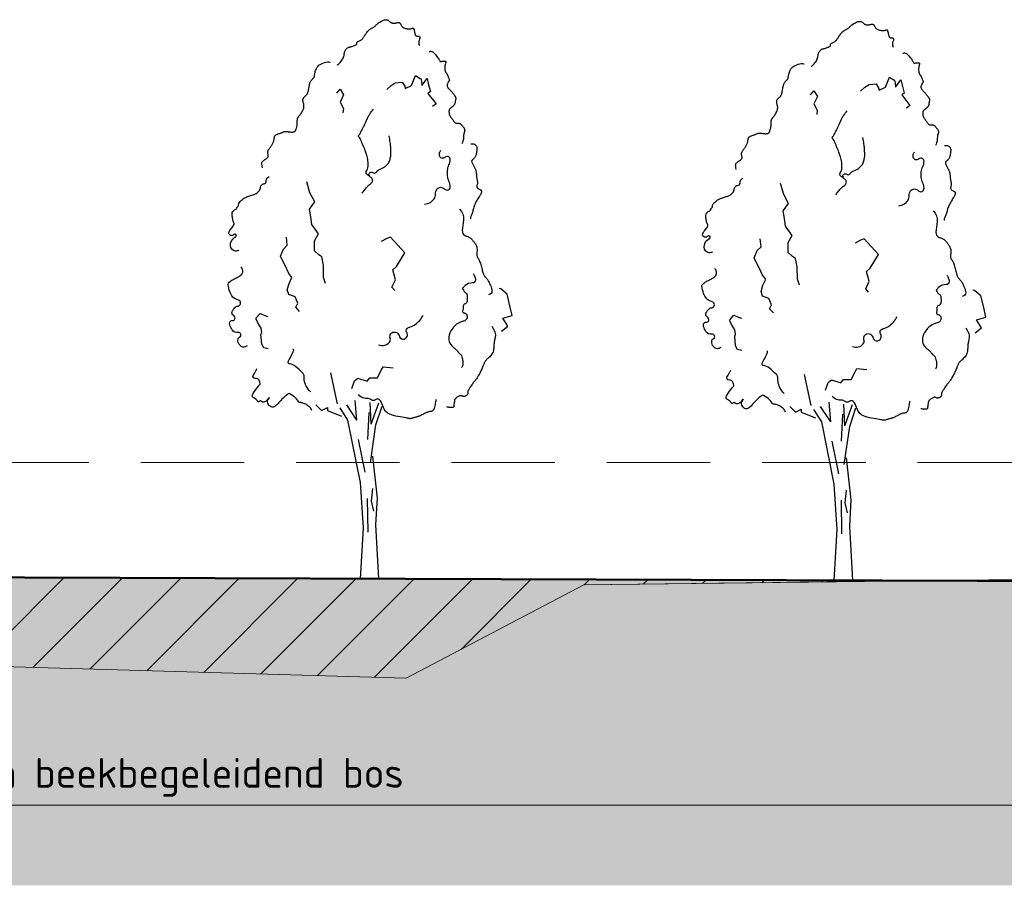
# Model space of a CAD drawing. Header units: metres. Extents: x 161377 to 162521, y 378914 to 379231.
# Tile 43 of 77: x 161840 to 161852, y 379102 to 379113. Entities that reach past the tile are written whole.
import ezdxf

# ---------------------------------------------------------------- set-up
doc = ezdxf.new("R2010")
doc.units = ezdxf.units.M
doc.linetypes.add('DASHED2', pattern=[0.375, 0.25, -0.125])
doc.linetypes.add('HIDDEN', pattern=[9.525, 6.35, -3.175])
for name, color, linetype, lineweight in [('B-WE-GR-MAAIVELD-GD', 253, 'Continuous', 18), ('N-XX-GR-BOOM-SD', 90, 'Continuous', 25), ('N-XX-GW-GROND_TEELAARDE-WERK-A-200', 7, 'Continuous', 18), ('N-XX-GW-WATERGANG-GD', 90, 'Continuous', 50), ('X-XX-AL-HULPLIJN-O', 7, 'Continuous', 18), ('X-XX-AL-M', 7, 'Continuous', 18)]:
    doc.layers.add(name, color=color, linetype=linetype, lineweight=lineweight)
doc.layers.add('N-WE-GW-GROND-A', color=7, linetype='Continuous', lineweight=35, true_color=0xffdf7f)
doc.layers.add('waterspiegel', color=7, linetype='Continuous', lineweight=13, true_color=0x0544ff)
doc.styles.add('RH-NLCS-A', font='NLCS-ISO.ttf')
doc.dimstyles.new('RH-NLCS-IT-A$0', dxfattribs={"dimscale": 0, "dimtxt": 2.5, "dimasz": 2.5, "dimexe": 1, "dimexo": 5, "dimgap": 0.5, "dimtad": 1, "dimzin": 1, "dimdsep": 46, "dimtxsty": 'RH-NLCS-A', "dimcen": 2.5, "dimdle": 1, "dimclrd": 256, "dimclre": 8, "dimclrt": 256, "dimadec": 0, "dimazin": 0, "dimtfac": 1, "dimtmove": 0, "dimatfit": 3, "dimfxl": 1, "dimfxlon": 1, "dimlwd": -1, "dimlwe": 13, "dimarcsym": 1})

# ---------------------------------------------------------------- blocks, each defined once
blk = doc.blocks.new('*D87')
at = {"layer": 'Defpoints', "color": 0, "transparency": 16777216}
for p in [(161828.019, 379106.108), (161851.989, 379106.024), (161851.989, 379103.326)]:
    blk.add_point(p, dxfattribs=at)
at = {"layer": 'X-XX-AL-M', "color": 8, "linetype": 'HIDDEN', "lineweight": 13, "transparency": 16777216}
for p, q in [((161828.019, 379103.526), (161828.019, 379103.126)), ((161851.989, 379103.526), (161851.989, 379103.126))]:
    blk.add_line(p, q, dxfattribs=at)
at = {"layer": 'X-XX-AL-M', "transparency": 16777216}
blk.add_line((161827.819, 379103.326), (161852.189, 379103.326), dxfattribs=at)
at = {"layer": 'X-XX-AL-M', "transparency": 16777216, "insert": (161840.381, 379103.66), "char_height": 0.36, "attachment_point": 5, "style": 'RH-NLCS-A'}
blk.add_mtext('Te ontwikkelen beekbegeleidend bos', dxfattribs=at)
blk = doc.blocks.new('_None')
blk = doc.blocks.new('SGR-BOOM_S01_I_ZIJ-D')
for p, q in [((-0.078, 3.821), (-0.118, 4.301)), ((-0.078, 3.821), (-0.325, 4.198)), ((0.263, 3.725), (0.24, 4.255)), ((0.263, 3.725), (0.447, 4.244)), ((0.381, 3.711), (0.528, 4.163)), ((-0.048, 3.356), (0.113, 2.572)), ((0.297, 2.179), (0.263, 1.868)), ((0.171, 1.937), (0.182, 1.119)), ((0.263, 1.868), (0.321, 1.626)), ((0.445, 0), (0, 0))]:
    blk.add_line(p, q)
for points in [[(-0.55, 12.392), (-0.544, 12.397), (-0.533, 12.407), (-0.517, 12.422), (-0.499, 12.441), (-0.479, 12.463), (-0.459, 12.486), (-0.44, 12.511), (-0.423, 12.536), (-0.411, 12.56), (-0.402, 12.583), (-0.395, 12.606), (-0.39, 12.627), (-0.386, 12.648), (-0.383, 12.668), (-0.38, 12.687), (-0.375, 12.706), (-0.369, 12.723), (-0.362, 12.74), (-0.353, 12.755), (-0.344, 12.769), (-0.334, 12.782), (-0.324, 12.793), (-0.314, 12.803), (-0.304, 12.81), (-0.294, 12.816), (-0.285, 12.821), (-0.276, 12.824), (-0.267, 12.826), (-0.257, 12.828), (-0.247, 12.83), (-0.235, 12.832), (-0.223, 12.835), (-0.209, 12.839), (-0.194, 12.844), (-0.179, 12.85), (-0.163, 12.856), (-0.148, 12.862), (-0.133, 12.868), (-0.12, 12.874), (-0.109, 12.879), (-0.1, 12.884), (-0.093, 12.889), (-0.088, 12.893), (-0.084, 12.896), (-0.082, 12.9), (-0.081, 12.903), (-0.08, 12.907), (-0.081, 12.911), (-0.082, 12.915), (-0.082, 12.92), (-0.083, 12.924), (-0.083, 12.93), (-0.082, 12.935), (-0.079, 12.941), (-0.074, 12.946), (-0.067, 12.952), (-0.057, 12.958), (-0.045, 12.965), (-0.032, 12.971), (-0.018, 12.979), (-0.003, 12.986), (0.012, 12.995), (0.027, 13.004), (0.04, 13.014), (0.052, 13.025), (0.063, 13.037), (0.072, 13.05), (0.081, 13.063), (0.09, 13.078), (0.1, 13.094), (0.11, 13.11), (0.121, 13.128), (0.134, 13.146), (0.148, 13.164), (0.162, 13.183), (0.177, 13.201), (0.193, 13.218), (0.208, 13.234), (0.223, 13.249), (0.238, 13.261), (0.252, 13.27), (0.265, 13.278), (0.277, 13.284), (0.289, 13.29), (0.301, 13.295), (0.312, 13.3), (0.323, 13.306), (0.335, 13.314), (0.347, 13.323), (0.359, 13.334), (0.372, 13.347), (0.386, 13.361), (0.401, 13.375), (0.417, 13.389), (0.435, 13.404), (0.454, 13.418), (0.474, 13.432), (0.496, 13.444), (0.519, 13.456), (0.542, 13.466), (0.564, 13.475), (0.586, 13.482), (0.606, 13.486), (0.624, 13.488), (0.64, 13.488), (0.654, 13.486), (0.665, 13.481), (0.676, 13.476), (0.685, 13.469), (0.694, 13.461), (0.702, 13.453), (0.711, 13.445), (0.719, 13.438), (0.728, 13.431), (0.738, 13.424), (0.747, 13.419), (0.758, 13.414), (0.768, 13.41), (0.779, 13.406), (0.79, 13.404), (0.802, 13.404), (0.813, 13.404), (0.825, 13.405), (0.837, 13.406), (0.849, 13.408), (0.862, 13.41), (0.873, 13.413), (0.885, 13.415), (0.897, 13.417), (0.908, 13.419), (0.918, 13.419), (0.928, 13.419), (0.938, 13.418), (0.947, 13.415), (0.955, 13.41), (0.962, 13.404), (0.968, 13.395), (0.974, 13.385), (0.98, 13.373), (0.986, 13.361), (0.993, 13.348), (1.002, 13.335), (1.012, 13.323), (1.025, 13.311), (1.04, 13.301), (1.057, 13.292), (1.076, 13.285), (1.096, 13.279), (1.117, 13.274), (1.138, 13.27), (1.158, 13.268), (1.176, 13.267), (1.194, 13.267), (1.209, 13.269), (1.223, 13.271), (1.236, 13.273), (1.247, 13.276), (1.256, 13.278), (1.264, 13.281), (1.271, 13.282), (1.276, 13.283), (1.28, 13.283), (1.284, 13.281), (1.287, 13.278), (1.289, 13.274), (1.291, 13.268), (1.293, 13.261), (1.296, 13.252), (1.299, 13.241), (1.302, 13.229), (1.305, 13.216), (1.309, 13.202), (1.312, 13.188), (1.316, 13.174), (1.319, 13.161), (1.322, 13.149), (1.325, 13.138), (1.327, 13.128), (1.329, 13.12), (1.332, 13.113), (1.335, 13.108), (1.34, 13.103), (1.345, 13.099), (1.352, 13.096), (1.36, 13.094), (1.37, 13.093), (1.38, 13.092), (1.391, 13.091), (1.402, 13.089), (1.412, 13.088), (1.421, 13.085), (1.428, 13.082), (1.434, 13.077), (1.438, 13.071), (1.44, 13.065), (1.441, 13.056), (1.44, 13.047), (1.438, 13.037), (1.435, 13.025), (1.43, 13.012), (1.425, 12.998), (1.42, 12.983), (1.416, 12.967), (1.413, 12.95), (1.412, 12.932), (1.414, 12.912), (1.419, 12.891), (1.429, 12.869)], [(1.665, 12.717), (1.679, 12.722), (1.693, 12.725), (1.707, 12.725), (1.721, 12.723), (1.736, 12.718), (1.75, 12.709), (1.766, 12.698), (1.782, 12.683), (1.799, 12.665), (1.817, 12.645), (1.834, 12.623), (1.852, 12.601), (1.868, 12.579), (1.883, 12.557), (1.896, 12.538), (1.907, 12.521), (1.916, 12.508), (1.921, 12.498), (1.925, 12.49), (1.927, 12.485), (1.928, 12.482), (1.927, 12.48), (1.927, 12.479), (1.926, 12.478), (1.925, 12.478), (1.925, 12.478), (1.925, 12.478), (1.927, 12.478), (1.93, 12.479), (1.934, 12.479), (1.941, 12.48), (1.95, 12.481), (1.961, 12.483), (1.974, 12.484), (1.988, 12.486), (2.002, 12.488), (2.017, 12.489), (2.03, 12.489), (2.042, 12.489), (2.053, 12.488), (2.06, 12.486), (2.065, 12.483), (2.068, 12.479), (2.069, 12.474), (2.069, 12.468), (2.068, 12.462), (2.065, 12.454), (2.063, 12.446), (2.06, 12.437), (2.057, 12.428), (2.054, 12.418), (2.052, 12.407), (2.049, 12.396), (2.047, 12.384), (2.045, 12.371), (2.044, 12.358), (2.043, 12.344), (2.043, 12.331), (2.043, 12.317), (2.044, 12.303), (2.045, 12.289), (2.046, 12.276), (2.049, 12.264), (2.051, 12.253), (2.054, 12.242), (2.058, 12.233), (2.061, 12.225), (2.065, 12.218), (2.069, 12.211), (2.073, 12.205), (2.076, 12.2), (2.08, 12.195), (2.083, 12.191), (2.086, 12.187), (2.089, 12.183), (2.092, 12.179), (2.096, 12.174), (2.099, 12.168), (2.103, 12.161), (2.107, 12.152), (2.112, 12.141), (2.117, 12.13), (2.122, 12.117), (2.127, 12.104), (2.132, 12.091), (2.137, 12.078), (2.142, 12.067), (2.145, 12.057), (2.148, 12.048), (2.151, 12.041), (2.152, 12.036), (2.152, 12.031), (2.152, 12.026), (2.15, 12.02), (2.147, 12.015), (2.143, 12.008), (2.138, 11.999), (2.131, 11.99), (2.125, 11.979), (2.118, 11.967), (2.112, 11.955), (2.106, 11.942), (2.102, 11.93), (2.099, 11.917), (2.098, 11.905), (2.1, 11.893), (2.102, 11.881), (2.107, 11.869), (2.112, 11.858), (2.119, 11.847), (2.126, 11.837), (2.134, 11.827), (2.143, 11.817), (2.152, 11.807), (2.162, 11.797), (2.171, 11.787), (2.181, 11.778), (2.191, 11.768), (2.201, 11.758), (2.21, 11.748), (2.219, 11.738), (2.228, 11.727), (2.237, 11.717), (2.245, 11.706), (2.253, 11.696), (2.26, 11.685), (2.267, 11.675), (2.274, 11.666), (2.28, 11.657), (2.285, 11.648), (2.29, 11.639), (2.295, 11.631), (2.298, 11.623), (2.301, 11.615), (2.304, 11.608), (2.305, 11.601), (2.306, 11.594), (2.306, 11.587), (2.306, 11.579), (2.305, 11.572), (2.303, 11.564), (2.302, 11.555), (2.3, 11.546), (2.298, 11.536), (2.296, 11.525), (2.294, 11.514), (2.292, 11.501), (2.29, 11.489), (2.287, 11.477), (2.283, 11.465), (2.279, 11.453), (2.275, 11.442), (2.269, 11.432), (2.263, 11.424), (2.256, 11.416), (2.249, 11.408), (2.242, 11.402), (2.235, 11.396), (2.229, 11.391), (2.223, 11.386), (2.217, 11.381), (2.212, 11.377), (2.208, 11.373), (2.203, 11.37), (2.199, 11.366), (2.195, 11.362), (2.19, 11.359), (2.186, 11.355), (2.18, 11.351), (2.175, 11.347), (2.169, 11.342), (2.163, 11.337), (2.158, 11.33), (2.153, 11.323), (2.149, 11.314), (2.146, 11.303), (2.144, 11.291), (2.143, 11.277), (2.143, 11.263), (2.144, 11.248), (2.146, 11.233), (2.148, 11.219), (2.151, 11.206), (2.154, 11.194), (2.158, 11.183), (2.162, 11.174), (2.166, 11.166), (2.171, 11.158), (2.177, 11.15), (2.184, 11.141), (2.191, 11.131), (2.2, 11.12), (2.209, 11.107), (2.219, 11.092), (2.23, 11.076), (2.241, 11.06), (2.253, 11.045), (2.264, 11.031), (2.275, 11.018), (2.286, 11.008), (2.296, 11), (2.305, 10.995), (2.314, 10.992), (2.323, 10.99), (2.332, 10.99), (2.34, 10.991), (2.348, 10.992), (2.357, 10.993), (2.365, 10.993), (2.374, 10.993), (2.383, 10.992), (2.392, 10.989), (2.401, 10.986), (2.411, 10.981), (2.422, 10.974), (2.433, 10.965), (2.444, 10.954), (2.455, 10.941), (2.467, 10.927), (2.478, 10.912), (2.488, 10.897), (2.498, 10.883), (2.506, 10.869), (2.512, 10.856), (2.517, 10.844), (2.52, 10.834), (2.522, 10.825), (2.522, 10.816), (2.521, 10.808), (2.52, 10.801), (2.517, 10.792), (2.515, 10.784), (2.512, 10.775), (2.509, 10.764), (2.506, 10.753), (2.503, 10.741), (2.501, 10.728), (2.498, 10.715), (2.497, 10.7), (2.496, 10.684), (2.495, 10.667), (2.495, 10.648), (2.494, 10.628), (2.491, 10.606), (2.486, 10.581), (2.478, 10.555), (2.467, 10.525), (2.451, 10.492)], [(-2.358, 9.917), (-2.367, 9.96), (-2.372, 9.995), (-2.374, 10.021), (-2.372, 10.041), (-2.367, 10.057), (-2.36, 10.068), (-2.35, 10.077), (-2.339, 10.086), (-2.326, 10.094), (-2.313, 10.103), (-2.299, 10.113), (-2.284, 10.122), (-2.27, 10.132), (-2.257, 10.141), (-2.246, 10.151), (-2.236, 10.161), (-2.229, 10.17), (-2.224, 10.18), (-2.22, 10.189), (-2.219, 10.199), (-2.218, 10.208), (-2.219, 10.218), (-2.22, 10.227), (-2.222, 10.237), (-2.225, 10.247), (-2.227, 10.258), (-2.229, 10.268), (-2.231, 10.279), (-2.231, 10.291), (-2.23, 10.302), (-2.228, 10.314), (-2.224, 10.327), (-2.218, 10.34), (-2.21, 10.353), (-2.201, 10.367), (-2.191, 10.381), (-2.18, 10.396), (-2.168, 10.411), (-2.157, 10.426), (-2.146, 10.442), (-2.135, 10.458), (-2.126, 10.474), (-2.117, 10.491), (-2.109, 10.507), (-2.102, 10.523), (-2.095, 10.538), (-2.09, 10.553), (-2.085, 10.566), (-2.082, 10.578), (-2.079, 10.59), (-2.077, 10.6), (-2.076, 10.61), (-2.075, 10.619), (-2.074, 10.627), (-2.073, 10.636), (-2.072, 10.644), (-2.07, 10.652), (-2.069, 10.661), (-2.066, 10.669), (-2.062, 10.677), (-2.057, 10.685), (-2.051, 10.693), (-2.043, 10.7), (-2.033, 10.707), (-2.021, 10.714), (-2.007, 10.72), (-1.992, 10.726), (-1.976, 10.732), (-1.959, 10.738), (-1.942, 10.743), (-1.926, 10.749), (-1.91, 10.755), (-1.895, 10.761), (-1.882, 10.767), (-1.868, 10.773), (-1.856, 10.779), (-1.843, 10.784), (-1.831, 10.788), (-1.818, 10.791), (-1.806, 10.793), (-1.792, 10.793), (-1.778, 10.792), (-1.764, 10.791), (-1.75, 10.788), (-1.735, 10.786), (-1.72, 10.783), (-1.704, 10.781), (-1.689, 10.779), (-1.674, 10.778), (-1.658, 10.777), (-1.643, 10.777), (-1.629, 10.778), (-1.616, 10.78), (-1.604, 10.783), (-1.593, 10.786), (-1.583, 10.79), (-1.575, 10.795), (-1.569, 10.8), (-1.564, 10.806), (-1.56, 10.813), (-1.557, 10.821), (-1.554, 10.829), (-1.551, 10.838), (-1.548, 10.848), (-1.544, 10.858), (-1.54, 10.869), (-1.536, 10.88), (-1.533, 10.893), (-1.529, 10.905), (-1.526, 10.919), (-1.523, 10.933), (-1.521, 10.947), (-1.519, 10.962), (-1.518, 10.977), (-1.518, 10.992), (-1.518, 11.007), (-1.518, 11.022), (-1.518, 11.037), (-1.518, 11.051), (-1.518, 11.064), (-1.517, 11.076), (-1.516, 11.087), (-1.514, 11.097), (-1.511, 11.106), (-1.508, 11.115), (-1.505, 11.123), (-1.501, 11.13), (-1.497, 11.137), (-1.492, 11.144), (-1.487, 11.15), (-1.481, 11.157), (-1.475, 11.165), (-1.467, 11.174), (-1.459, 11.184), (-1.45, 11.196), (-1.44, 11.21), (-1.428, 11.227), (-1.416, 11.246), (-1.404, 11.267), (-1.392, 11.288), (-1.381, 11.311), (-1.372, 11.333), (-1.364, 11.356), (-1.36, 11.377), (-1.357, 11.398), (-1.358, 11.417), (-1.36, 11.436), (-1.364, 11.453), (-1.368, 11.47), (-1.373, 11.486), (-1.377, 11.502), (-1.38, 11.517), (-1.382, 11.531), (-1.383, 11.546), (-1.382, 11.559), (-1.38, 11.572), (-1.376, 11.584), (-1.372, 11.595), (-1.366, 11.606), (-1.36, 11.615), (-1.353, 11.622), (-1.345, 11.629), (-1.337, 11.636), (-1.328, 11.642), (-1.319, 11.648), (-1.311, 11.655), (-1.302, 11.663), (-1.294, 11.672), (-1.286, 11.683), (-1.279, 11.695), (-1.273, 11.709), (-1.267, 11.725), (-1.261, 11.741), (-1.256, 11.759), (-1.251, 11.778), (-1.246, 11.798), (-1.242, 11.819), (-1.238, 11.84), (-1.234, 11.862), (-1.23, 11.884), (-1.226, 11.906), (-1.222, 11.926), (-1.217, 11.946), (-1.212, 11.964), (-1.206, 11.98), (-1.199, 11.995), (-1.192, 12.008), (-1.185, 12.02), (-1.177, 12.031), (-1.17, 12.04), (-1.162, 12.049), (-1.154, 12.057), (-1.147, 12.064), (-1.14, 12.071), (-1.133, 12.077), (-1.127, 12.084), (-1.121, 12.09), (-1.116, 12.097), (-1.112, 12.104), (-1.109, 12.111), (-1.106, 12.119), (-1.104, 12.129), (-1.103, 12.139), (-1.102, 12.151), (-1.1, 12.164), (-1.098, 12.18), (-1.094, 12.197), (-1.09, 12.217), (-1.084, 12.239), (-1.076, 12.263), (-1.066, 12.288), (-1.054, 12.313), (-1.038, 12.339), (-1.018, 12.363), (-0.995, 12.387), (-0.967, 12.408), (-0.934, 12.426), (-0.899, 12.441), (-0.862, 12.453), (-0.826, 12.462), (-0.792, 12.468), (-0.762, 12.469), (-0.738, 12.467), (-0.721, 12.46)], [(2.669, 10.49), (2.686, 10.492), (2.701, 10.494), (2.713, 10.495), (2.723, 10.496), (2.731, 10.495), (2.739, 10.494), (2.746, 10.492), (2.753, 10.488), (2.761, 10.484), (2.77, 10.478), (2.778, 10.471), (2.787, 10.463), (2.795, 10.454), (2.802, 10.445), (2.808, 10.435), (2.813, 10.424), (2.816, 10.413), (2.818, 10.401), (2.819, 10.389), (2.819, 10.377), (2.818, 10.363), (2.816, 10.349), (2.814, 10.334), (2.812, 10.318), (2.81, 10.301), (2.808, 10.284), (2.805, 10.266), (2.802, 10.248), (2.798, 10.231), (2.793, 10.214), (2.786, 10.198), (2.779, 10.182), (2.77, 10.169), (2.759, 10.156), (2.748, 10.145), (2.737, 10.134), (2.726, 10.124), (2.716, 10.115), (2.707, 10.107), (2.7, 10.098), (2.694, 10.09), (2.691, 10.082), (2.69, 10.073), (2.691, 10.064), (2.693, 10.054), (2.697, 10.044), (2.702, 10.032), (2.708, 10.019), (2.716, 10.004), (2.725, 9.989), (2.734, 9.972), (2.743, 9.955), (2.752, 9.938), (2.761, 9.921), (2.77, 9.904), (2.777, 9.888), (2.783, 9.873), (2.788, 9.859), (2.792, 9.845), (2.795, 9.832), (2.798, 9.819), (2.8, 9.806), (2.801, 9.793), (2.803, 9.78), (2.804, 9.766), (2.805, 9.751), (2.806, 9.736), (2.808, 9.721), (2.809, 9.705), (2.811, 9.689), (2.813, 9.674), (2.816, 9.658), (2.819, 9.642), (2.822, 9.626), (2.825, 9.611), (2.827, 9.596), (2.83, 9.581), (2.831, 9.566), (2.831, 9.552), (2.83, 9.538), (2.828, 9.525), (2.825, 9.512), (2.821, 9.5), (2.818, 9.488), (2.815, 9.476), (2.814, 9.465), (2.816, 9.455), (2.82, 9.445), (2.827, 9.435), (2.837, 9.426), (2.849, 9.417), (2.862, 9.408), (2.875, 9.4), (2.888, 9.393), (2.9, 9.386), (2.91, 9.379), (2.918, 9.373), (2.924, 9.367), (2.928, 9.361), (2.93, 9.356), (2.931, 9.351), (2.931, 9.345), (2.93, 9.34), (2.929, 9.334), (2.928, 9.328), (2.926, 9.321), (2.924, 9.313), (2.92, 9.304), (2.916, 9.293), (2.91, 9.28), (2.902, 9.265), (2.892, 9.248), (2.879, 9.228), (2.865, 9.206), (2.85, 9.181), (2.834, 9.156), (2.818, 9.128), (2.802, 9.1), (2.787, 9.072), (2.774, 9.044), (2.762, 9.016), (2.752, 8.989), (2.744, 8.962), (2.736, 8.936), (2.729, 8.911), (2.723, 8.886), (2.716, 8.862), (2.708, 8.839), (2.7, 8.818), (2.692, 8.797), (2.683, 8.777), (2.675, 8.757), (2.669, 8.738), (2.664, 8.72), (2.661, 8.701), (2.661, 8.683)], [(2.395, 8.917), (2.446, 8.862), (2.477, 8.799), (2.491, 8.731), (2.493, 8.66), (2.487, 8.589), (2.477, 8.521), (2.468, 8.459), (2.463, 8.405), (2.467, 8.363), (2.479, 8.33), (2.496, 8.305), (2.518, 8.286), (2.543, 8.273), (2.569, 8.263), (2.595, 8.254), (2.618, 8.246), (2.639, 8.236), (2.657, 8.225), (2.672, 8.213), (2.686, 8.2), (2.698, 8.186), (2.71, 8.171), (2.721, 8.156), (2.732, 8.141), (2.744, 8.126), (2.756, 8.111), (2.769, 8.095), (2.781, 8.078), (2.792, 8.06), (2.801, 8.041), (2.809, 8.02), (2.815, 7.997), (2.818, 7.972), (2.82, 7.945), (2.82, 7.918), (2.819, 7.89), (2.817, 7.864), (2.816, 7.838), (2.816, 7.815), (2.817, 7.795), (2.82, 7.779), (2.825, 7.765), (2.831, 7.753), (2.838, 7.741), (2.847, 7.73), (2.855, 7.717), (2.865, 7.703), (2.874, 7.685), (2.883, 7.664), (2.892, 7.639), (2.901, 7.611), (2.909, 7.582), (2.917, 7.552), (2.925, 7.522), (2.933, 7.492), (2.941, 7.464), (2.948, 7.437), (2.955, 7.412), (2.962, 7.39), (2.969, 7.369), (2.976, 7.35), (2.983, 7.333), (2.99, 7.318), (2.997, 7.305), (3.005, 7.293), (3.012, 7.283), (3.021, 7.273), (3.029, 7.265), (3.037, 7.256), (3.046, 7.247), (3.055, 7.238), (3.064, 7.227), (3.073, 7.216), (3.082, 7.202), (3.091, 7.187), (3.101, 7.17), (3.111, 7.15), (3.122, 7.127), (3.133, 7.102), (3.146, 7.073), (3.158, 7.041), (3.169, 7.007), (3.177, 6.972), (3.18, 6.939), (3.175, 6.909), (3.16, 6.883), (3.134, 6.863), (3.094, 6.851)], [(3.18, 6.092), (3.213, 6.037), (3.236, 5.99), (3.252, 5.95), (3.261, 5.916), (3.265, 5.886), (3.265, 5.861), (3.262, 5.838), (3.258, 5.817), (3.254, 5.796), (3.25, 5.776), (3.245, 5.756), (3.241, 5.736), (3.238, 5.715), (3.235, 5.694), (3.232, 5.673), (3.23, 5.65), (3.229, 5.627), (3.228, 5.603), (3.227, 5.578), (3.225, 5.552), (3.222, 5.527), (3.217, 5.502), (3.21, 5.477), (3.2, 5.453), (3.188, 5.43), (3.173, 5.408), (3.156, 5.387), (3.138, 5.367), (3.119, 5.349), (3.101, 5.332), (3.084, 5.316), (3.068, 5.301), (3.054, 5.288), (3.042, 5.276), (3.032, 5.265), (3.023, 5.254), (3.015, 5.243), (3.008, 5.232), (3.002, 5.22), (2.995, 5.208), (2.989, 5.194), (2.983, 5.178), (2.977, 5.162), (2.97, 5.144), (2.963, 5.124), (2.954, 5.103), (2.945, 5.08), (2.934, 5.055), (2.922, 5.029), (2.908, 5.001), (2.894, 4.973), (2.879, 4.945), (2.864, 4.918), (2.849, 4.891), (2.834, 4.866), (2.82, 4.844), (2.807, 4.823), (2.795, 4.806), (2.782, 4.79), (2.771, 4.775), (2.759, 4.76), (2.747, 4.746), (2.735, 4.73), (2.722, 4.714), (2.708, 4.696), (2.694, 4.677), (2.68, 4.657), (2.666, 4.637), (2.653, 4.617), (2.641, 4.598), (2.63, 4.581), (2.621, 4.565), (2.614, 4.551), (2.608, 4.54), (2.605, 4.53), (2.602, 4.521), (2.6, 4.513), (2.599, 4.506), (2.599, 4.499), (2.599, 4.492), (2.598, 4.484), (2.598, 4.476), (2.596, 4.468), (2.595, 4.46), (2.592, 4.452), (2.588, 4.444), (2.583, 4.436), (2.576, 4.428), (2.568, 4.421), (2.558, 4.414), (2.548, 4.409), (2.537, 4.404), (2.525, 4.4), (2.514, 4.397), (2.503, 4.396), (2.493, 4.396), (2.484, 4.399), (2.476, 4.402), (2.469, 4.406), (2.461, 4.41), (2.453, 4.414), (2.444, 4.416), (2.433, 4.417), (2.421, 4.416), (2.408, 4.413), (2.392, 4.407), (2.376, 4.399), (2.36, 4.39), (2.343, 4.38), (2.328, 4.37), (2.315, 4.359), (2.303, 4.348), (2.294, 4.337), (2.288, 4.327), (2.283, 4.318), (2.28, 4.308), (2.278, 4.299), (2.277, 4.29), (2.276, 4.28), (2.275, 4.27), (2.274, 4.26), (2.272, 4.25), (2.27, 4.239), (2.268, 4.228), (2.266, 4.217), (2.264, 4.207), (2.263, 4.196), (2.262, 4.186), (2.262, 4.176), (2.263, 4.167), (2.262, 4.158), (2.261, 4.151), (2.258, 4.144), (2.253, 4.138), (2.245, 4.133), (2.233, 4.129), (2.218, 4.127), (2.199, 4.127), (2.179, 4.127), (2.158, 4.129), (2.138, 4.132), (2.12, 4.137), (2.105, 4.142), (2.094, 4.149)], [(1.828, 4.321), (1.827, 4.311), (1.824, 4.291), (1.819, 4.265), (1.813, 4.234), (1.806, 4.201), (1.799, 4.167), (1.79, 4.135), (1.782, 4.108), (1.773, 4.085), (1.764, 4.068), (1.755, 4.056), (1.745, 4.048), (1.736, 4.042), (1.727, 4.039), (1.718, 4.038), (1.709, 4.037), (1.7, 4.037), (1.691, 4.036), (1.681, 4.035), (1.671, 4.033), (1.659, 4.03), (1.647, 4.027), (1.632, 4.021), (1.615, 4.014), (1.596, 4.006), (1.576, 3.995), (1.554, 3.984), (1.531, 3.973), (1.509, 3.961), (1.487, 3.95), (1.466, 3.94), (1.448, 3.931), (1.431, 3.924), (1.416, 3.918), (1.403, 3.913), (1.391, 3.91), (1.379, 3.907), (1.366, 3.904), (1.354, 3.901), (1.34, 3.897), (1.325, 3.893), (1.308, 3.888), (1.291, 3.883), (1.274, 3.878), (1.258, 3.873), (1.243, 3.869), (1.229, 3.865), (1.217, 3.863), (1.208, 3.861), (1.2, 3.861), (1.192, 3.862), (1.182, 3.864), (1.17, 3.867), (1.152, 3.871), (1.129, 3.876), (1.098, 3.882), (1.059, 3.888), (1.014, 3.895), (0.963, 3.904), (0.91, 3.913), (0.857, 3.925), (0.805, 3.937), (0.756, 3.951), (0.713, 3.968), (0.677, 3.986), (0.648, 4.006), (0.625, 4.027), (0.606, 4.051), (0.59, 4.075), (0.577, 4.101), (0.565, 4.128), (0.554, 4.156), (0.542, 4.184), (0.53, 4.213), (0.517, 4.24), (0.503, 4.265), (0.489, 4.288), (0.475, 4.307), (0.46, 4.322), (0.444, 4.331), (0.428, 4.335), (0.413, 4.334), (0.397, 4.329), (0.381, 4.322), (0.365, 4.314), (0.35, 4.306), (0.336, 4.3), (0.322, 4.297), (0.309, 4.298), (0.297, 4.303), (0.285, 4.31), (0.272, 4.318), (0.258, 4.327), (0.242, 4.335), (0.224, 4.342), (0.204, 4.346), (0.18, 4.347), (0.154, 4.347), (0.126, 4.348), (0.095, 4.352), (0.063, 4.362), (0.029, 4.378), (-0.005, 4.405), (-0.04, 4.444)]]:
    blk.add_lwpolyline(points)
at = {"flags": 128}
for points in [[(0.644, 11.801), (0.745, 11.904), (0.848, 11.968), (1.016, 11.977), (1.079, 11.881), (1.089, 11.824), (1.242, 11.904), (1.339, 12.145), (1.446, 12.073), (1.462, 12.067), (1.476, 12.007), (1.489, 11.903), (1.616, 12.073), (1.652, 11.917), (1.694, 11.753), (1.635, 11.711), (1.832, 11.457), (1.748, 11.397)], [(-0.563, 11.712), (-0.483, 11.813), (-0.399, 11.674), (-0.485, 11.495), (-0.402, 11.346), (-0.416, 11.243)], [(-0.835, 7.119), (-0.882, 7.265), (-0.886, 7.568), (-0.928, 7.764), (-0.997, 7.815), (-1.103, 7.909), (-1.102, 8.15), (-1.009, 8.323), (-1.166, 8.548), (-1.194, 8.729), (-1.223, 8.92), (-1.094, 9.095), (-1.213, 9.313), (-1.289, 9.573)], [(-1.461, 6.451), (-1.557, 6.549), (-1.509, 6.648), (-1.573, 6.798), (-1.726, 6.854), (-1.76, 6.973), (-1.715, 7.123), (-1.647, 7.265), (-1.723, 7.362), (-1.766, 7.453), (-1.922, 7.781), (-1.85, 7.955), (-1.76, 8.048), (-1.779, 8.243)], [(0.835, 6.952), (0.766, 7.032), (0.853, 7.215), (0.789, 7.451), (0.876, 7.531), (1.075, 7.865), (0.73, 8.238), (0.643, 8.206), (0.509, 8.135)], [(3.411, 5.971), (3.562, 6.095), (3.443, 6.285), (3.669, 6.353), (3.616, 6.585), (3.546, 6.869), (3.393, 6.992), (3.356, 7.002)], [(-2.221, 5.549), (-2.326, 5.57), (-2.376, 5.66), (-2.396, 5.894), (-2.374, 5.937), (-2.391, 6.047), (-2.473, 6.17), (-2.511, 6.262), (-2.509, 6.292), (-2.417, 6.396), (-2.265, 6.334), (-2.249, 6.332), (-2.235, 6.319)], [(-0.203, 4.589), (-0.136, 4.773), (-0.057, 4.835), (0.169, 4.763), (0.233, 4.843), (0.417, 4.85), (0.509, 5.032), (0.556, 5.111), (0.793, 5.087)], [(-0.549, 4.218), (-0.712, 4.969)], [(-1.067, 4.195), (-0.93, 4.058), (-0.793, 4.127), (-0.793, 4.058), (-0.449, 3.92)], [(-0.491, 4.121), (-0.303, 3.821), (-0.003, 2.319), (0.072, 1.229), (0, 0)], [(0.185, 3.361), (0.218, 4.013)], [(0.25, 2.798), (0.381, 3.711)], [(0.298, 2.957), (0.411, 1.943), (0.373, 1.304), (0.445, 0)]]:
    blk.add_lwpolyline(points, dxfattribs=at)
for points in [[(0.235, 9.726, -0.158777), (0.165, 9.75, -0.233308), (0.141, 9.797, -0.182007), (0.161, 9.85, 0.155816), (0.187, 9.912, 0.045058), (0.187, 10.085, 0.058787), (0.16, 10.216, 0.004222), (0.129, 10.304, 0.006596), (0.109, 10.36, 0.009627), (0.05, 10.503, 0.01133), (-0.004, 10.623, 0.125022), (-0.034, 10.659, -0.287204), (-0.043, 10.679, -0.13455), (-0.031, 10.704, 0.057474), (0.005, 10.757, 0.001656), (0.058, 10.861, 0.0025), (0.093, 10.931, 0.011837), (0.127, 11.003, -0.006032), (0.191, 11.146, -0.046726), (0.229, 11.211, -0.023647), (0.321, 11.328)], [(0.05, 9.3, -0.032546), (0.11, 9.391, -0.03526), (0.176, 9.466, -0.036525), (0.228, 9.51, 0.039269), (0.275, 9.551, 0.524816), (0.249, 9.687, -0.70157), (0.257, 9.808, -0.246052), (0.318, 9.796, 0.330237), (0.365, 9.793, 0.082831), (0.398, 9.824, -0.081275), (0.431, 9.855, -0.066365), (0.495, 9.887, 0.059917), (0.566, 9.922, 0.076229), (0.665, 10.008, 0.097021), (0.714, 10.098, 0.037062), (0.737, 10.193, 0.045363), (0.743, 10.273, 0.006717), (0.742, 10.312, 0.002377), (0.736, 10.423, 0.020071), (0.725, 10.531, 0.014267), (0.7, 10.682)], [(1.555, 9.036, 0.101914), (1.686, 9.079, 0.107951), (1.783, 9.167, 0.172666), (1.816, 9.281, -0.173792), (1.849, 9.395, -0.48034), (2.033, 9.404, 0.699728), (2.175, 9.46, 0.110664), (2.142, 9.591, -0.110605), (2.109, 9.721, -0.006472), (2.108, 9.787, -0.006512), (2.109, 9.852, -0.111285), (2.142, 9.983, 0.11249), (2.175, 10.112, 0.670162), (2.05, 10.167, -0.598076), (1.914, 10.21, -0.107528), (1.916, 10.279, -0.106959), (1.946, 10.341)], [(-2.932, 7.92, -0.061597), (-2.973, 7.907, -0.068549), (-3.012, 7.905, -0.377768), (-3.134, 8.036, -0.275847), (-3.022, 8.237, -0.028717), (-3.01, 8.242, 0.055672), (-3.004, 8.246, 1.128102), (-3.055, 8.3, -0.467669), (-3.15, 8.3, -0.043926), (-3.173, 8.333, -0.178724), (-3.174, 8.342, -0.071298), (-3.165, 8.369, -0.036842), (-3.137, 8.415, -0.009471), (-3.106, 8.456, 0.010169), (-3.078, 8.494, 0.016396), (-3.049, 8.538, 0.058895), (-3.043, 8.551, 0.22909), (-3.047, 8.585, -0.102618), (-3.074, 8.654, -0.001984), (-3.081, 8.694, -0.00284), (-3.086, 8.722, -0.015692), (-3.092, 8.778, -0.026096), (-3.094, 8.812, -0.123566), (-3.088, 8.834, -0.050335), (-3.057, 8.879, -0.123683), (-3.015, 8.909, 0.160012), (-2.983, 8.935, 0.092044), (-2.976, 8.953, -0.133826), (-2.97, 8.965, -0.078666), (-2.964, 8.97, 0.049691), (-2.954, 8.977, 0.207036), (-2.934, 9.021, -0.156565), (-2.913, 9.081, -0.059527), (-2.844, 9.152, -0.066018), (-2.768, 9.199, -0.00394), (-2.735, 9.213, -0.004619), (-2.707, 9.225, -0.031042), (-2.627, 9.252, 0.02906), (-2.542, 9.28, 0.07887), (-2.486, 9.313, 0.0611), (-2.428, 9.374, 0.147905), (-2.41, 9.424, -0.120561), (-2.392, 9.486, -0.254022), (-2.318, 9.531, 0.34235), (-2.268, 9.575, 0.082724), (-2.267, 9.594, -0.071752), (-2.266, 9.616, -0.11979), (-2.244, 9.668, -0.113391), (-2.199, 9.707)], [(-2.73, 5.619, -0.13726), (-2.808, 5.588, -0.181103), (-2.871, 5.604, -0.101937), (-2.929, 5.665, -0.1217), (-2.95, 5.732, -0.031179), (-2.95, 5.764, -0.041415), (-2.947, 5.788, -0.247446), (-2.917, 5.824, 0.211909), (-2.88, 5.862, 0.57629), (-2.944, 5.94, -0.298213), (-3.091, 6.005, -0.072479), (-3.146, 6.125, -0.144881), (-3.146, 6.191, -0.371124), (-3.083, 6.232, 0.387334), (-3.023, 6.273, 0.34255), (-3.06, 6.356, -0.37139), (-3.092, 6.436, -0.006859), (-3.083, 6.46, -0.038546), (-3.081, 6.464, -0.020688), (-3.072, 6.479, -0.008761), (-3.05, 6.511, -0.042179), (-3.011, 6.554, -0.0657), (-2.981, 6.577, -0.183427), (-2.967, 6.579, 0.107566), (-2.944, 6.579, 0.792646), (-2.941, 6.723, -0.263682), (-3.147, 6.923, -0.032113), (-3.187, 7.102, -0.209176), (-3.18, 7.131, -0.06387), (-3.138, 7.172, -0.039172), (-3.057, 7.224, -0.009014), (-3.007, 7.25, 0.010983), (-2.966, 7.271, 0.028574), (-2.885, 7.322, 0.061489), (-2.852, 7.352, 0.098913), (-2.846, 7.362, 0.028984), (-2.836, 7.4, 0.13267), (-2.84, 7.464, 0.117747), (-2.878, 7.525)], [(2.727, 7.359, -0.041311), (2.751, 7.323, -0.042244), (2.768, 7.283, -0.038238), (2.781, 7.235, -0.058405), (2.783, 7.203, -0.414693), (2.707, 7.135, 0.202416), (2.534, 7.073, 0.021897), (2.473, 7.012, 0.213758), (2.47, 7.003, 0.105271), (2.475, 6.985, 0.031738), (2.51, 6.933, 0.080024), (2.56, 6.886, -0.184988), (2.577, 6.86, -0.029477), (2.579, 6.85, -0.009899), (2.582, 6.82, -0.022999), (2.585, 6.737, -0.042094), (2.58, 6.691, -0.067896), (2.575, 6.674, -0.039856), (2.559, 6.648, -0.245698), (2.526, 6.631, 0.290975), (2.498, 6.613, 0.072692), (2.487, 6.578, 0.050351), (2.485, 6.526, 0.014603), (2.486, 6.514, -0.02061), (2.486, 6.506, -0.157327), (2.482, 6.493, 0.089134), (2.472, 6.47, 0.467738), (2.515, 6.412, -0.358322), (2.578, 6.352, -0.038489), (2.581, 6.305, -0.085044), (2.577, 6.284, -0.064554), (2.566, 6.264, -0.037905), (2.541, 6.234, -0.17292), (2.505, 6.216, 0.077348), (2.42, 6.193, 0.21853), (2.147, 5.88, 0.311295), (2.241, 5.59, 0.013408), (2.271, 5.568, -0.0379), (2.282, 5.56, -0.010602), (2.339, 5.504, -0.026927), (2.36, 5.48, -0.023313), (2.369, 5.467, 0.018302), (2.381, 5.452, 0.109191), (2.408, 5.428, -0.114091), (2.435, 5.405, -0.07496), (2.444, 5.388, -0.022301), (2.463, 5.324, -0.043297), (2.477, 5.23, -0.053082), (2.475, 5.152, -0.073734), (2.469, 5.134, -0.032843), (2.449, 5.096)], [(0.446, 5.644, 0.171526), (0.588, 5.631, 0.171526), (0.707, 5.709, 0.239798), (0.724, 5.804, -0.227236), (0.739, 5.905, -0.666529), (0.937, 5.864, 0.726468), (1.131, 5.84, 0.263269), (1.123, 5.95, -0.359589), (1.131, 6.035, -0.135967), (1.21, 6.08, 0.095213), (1.327, 6.133, 0.060587), (1.436, 6.233, 0.057857), (1.522, 6.362)], [(-1.203, 4.507, -0.072887), (-1.303, 4.649, -0.080286), (-1.35, 4.8, -0.058621), (-1.353, 4.881, 0.116876), (-1.359, 4.922, 0.104083), (-1.391, 4.971, 0.026813), (-1.558, 5.119, 0.129639), (-1.703, 5.182, -0.416389), (-1.736, 5.228, -0.105912), (-1.712, 5.289, 0.043591), (-1.638, 5.426, 0.004224), (-1.607, 5.497, 0.029199), (-1.604, 5.508, 0.213879), (-1.605, 5.518, 0.069343), (-1.624, 5.541)], [(-1.166, 4.055, 0.036784), (-1.192, 4.108, 0.072313), (-1.21, 4.132, 0.068127), (-1.316, 4.208, 0.075473), (-1.426, 4.246, 0.033705), (-1.447, 4.249, -0.057462), (-1.46, 4.251, -0.197945), (-1.493, 4.278, 0.082036), (-1.555, 4.356, 0.052126), (-1.697, 4.459, 0.251473), (-1.736, 4.461, 0.059835), (-1.756, 4.447, 0.010142), (-1.863, 4.354, 0.038399), (-1.963, 4.248, -0.049754), (-2.042, 4.168, -0.415767), (-2.203, 4.183, -0.365967), (-2.201, 4.362, -0.002133), (-2.196, 4.368, -0.07961), (-2.195, 4.368, -0.7436), (-2.195, 4.367, -0.008654), (-2.208, 4.342, -0.121887), (-2.25, 4.296, -0.089292), (-2.327, 4.262, -0.250646), (-2.385, 4.277, 0.317592), (-2.434, 4.284, 0.160208), (-2.446, 4.271, -0.29699), (-2.455, 4.266, -0.277841), (-2.48, 4.283, 0.117864), (-2.523, 4.335, 0.060549), (-2.569, 4.361, -0.10853), (-2.593, 4.379, -0.137156), (-2.604, 4.401, -0.124668), (-2.602, 4.428, -0.068553), (-2.58, 4.473, -0.015893), (-2.457, 4.647, -0.012888), (-2.43, 4.68, 0.027707), (-2.418, 4.696, 0.193486), (-2.416, 4.708, 0.035542), (-2.431, 4.769, 0.359392), (-2.532, 4.832, -0.590523), (-2.583, 4.902, -0.035503), (-2.554, 4.953, 0.029287), (-2.519, 5.015, 0.006452), (-2.506, 5.042, 0.006358), (-2.493, 5.071)]]:
    blk.add_lwpolyline(points, format="xyb")

msp = doc.modelspace()

# ---------------------------------------------------------------- hatches: boundary and pattern name
at = {"layer": 'N-WE-GW-GROND-A', "transparency": 33554508}
h = msp.add_hatch(color=256, dxfattribs=at)
h.dxf.hatch_style = 1
h.paths.add_polyline_path([(161865.019, 379106.053), (161865.018, 379106.053), (161860.994, 379106.008), (161859.494, 379105.258), (161858.494, 379105.258), (161856.989, 379106.011), (161850.559, 379106.033), (161835.329, 379106.086), (161828.241, 379106.111), (161828.019, 379106.108), (161828.019, 379102.358), (161865.019, 379102.358)])
at = {"layer": 'N-XX-GW-GROND_TEELAARDE-WERK-A-200'}
h = msp.add_hatch(dxfattribs=at)
h.set_pattern_fill('AGW-WERK_AANVULLEN', color=256, scale=0.1, pattern_type=2)
h.set_pattern_definition([(45, (0.40436, -20.58726), (-0.3535533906, 0.3535533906), [])])
h.paths.add_polyline_path([(161846.494, 379105.981), (161850.559, 379106.033), (161835.329, 379106.086), (161839.048, 379105.008), (161844.348, 379104.858)])

# ---------------------------------------------------------------- linework, layer by layer
at = {"layer": 'B-WE-GR-MAAIVELD-GD', "flags": 128}
msp.add_lwpolyline([(161828.019, 379106.108), (161829.72, 379106.133), (161834.048, 379106.218), (161835.17, 379106.133), (161839.048, 379105.008), (161844.348, 379104.858), (161846.494, 379105.981), (161852.358, 379106.056), (161852.717, 379106.056), (161853.745, 379106.053), (161858.94, 379106.031), (161860.756, 379106.033), (161865.019, 379106.053)], dxfattribs=at)
at = {"layer": 'N-XX-GW-WATERGANG-GD'}
msp.add_lwpolyline([(161828.241, 379106.111), (161856.989, 379106.011)], dxfattribs=at)
at = {"layer": 'waterspiegel', "linetype": 'DASHED2', "ltscale": 5}
msp.add_line((161828.019, 379107.458), (161865.019, 379107.458), dxfattribs=at)
at = {"layer": 'X-XX-AL-HULPLIJN-O'}
msp.add_lwpolyline([(161846.494, 379105.981), (161850.559, 379106.033), (161835.329, 379106.086), (161839.048, 379105.008), (161844.348, 379104.858)], close=True, dxfattribs=at)

# ---------------------------------------------------------------- block references
at = {"layer": 'N-XX-GR-BOOM-SD', "xscale": 0.5, "yscale": 0.5, "zscale": 0.5}
for p in [(161843.793, 379106.057), (161849.511, 379106.037)]:
    msp.add_blockref('SGR-BOOM_S01_I_ZIJ-D', p, dxfattribs=at)

# ---------------------------------------------------------------- dimensions: what is measured, and where the dimension line sits
at = {"layer": 'X-XX-AL-M'}
dim = msp.add_linear_dim(base=(161851.989, 379103.326), p1=(161828.019, 379106.108), p2=(161851.989, 379106.024), text='Te ontwikkelen beekbegeleidend bos', dimstyle='RH-NLCS-IT-A$0', override={"dimtxt": 1.8, "dimblk1": 'None', "dimblk2": 'None', "dimsah": 1}, dxfattribs=at)
dim.commit()
dim.dimension.update_dxf_attribs({"geometry": '*D87', "text_midpoint": (161840.381, 379103.326), "dimtype": 160})

doc.saveas('drawing.dxf')
